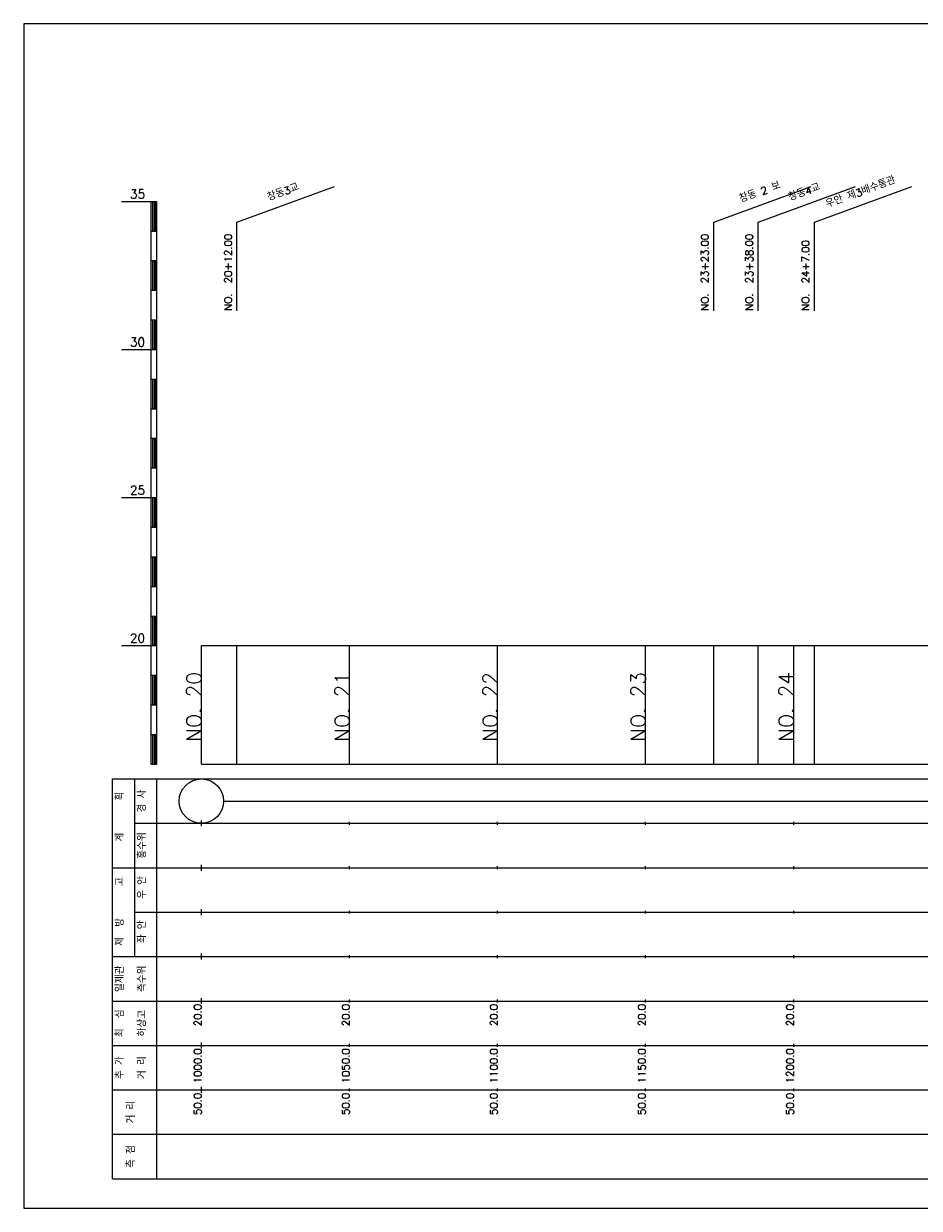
# Model space of a CAD drawing. Extents: x -2 to 685, y -2 to 2900.
# Tile 5 of 11: x 50 to 352, y 1008 to 1408. Entities that reach past the tile are written whole.
import ezdxf
from ezdxf.enums import TextEntityAlignment as Align

# ---------------------------------------------------------------- set-up
doc = ezdxf.new("R2010")
doc.units = 0
doc.header["$LTSCALE"] = 5
for name, color, linetype in [('BOX', 5, 'CONTINUOUS'), ('DT1', 3, 'CONTINUOUS'), ('LT1', 4, 'CONTINUOUS'), ('ST1', 7, 'CONTINUOUS')]:
    doc.layers.add(name, color=color, linetype=linetype)
doc.styles.add('GHS', font='ROMANS.shx', dxfattribs={"bigfont": 'GHS.shx'})

msp = doc.modelspace()

# ---------------------------------------------------------------- linework, layer by layer
at = {"layer": 'BOX'}
msp.add_lwpolyline([(50, 1008), (650, 1008), (650, 1408), (50, 1408), (50, 1008)], dxfattribs=at)
at = {"layer": 'DT1'}
for p, q in [((110, 1189.08), (110, 1191.08)), ((160, 1189.58), (160, 1190.58)), ((210, 1189.58), (210, 1190.58)), ((260, 1189.58), (260, 1190.58)), ((310, 1189.58), (310, 1190.58))]:
    msp.add_line(p, q, dxfattribs=at)
at = {"layer": 'LT1', "linetype": 'CONTINUOUS'}
for p, q in [((122, 1341), (154.89, 1352.97)), ((283, 1341), (315.89, 1352.97)), ((298, 1341), (330.89, 1352.97)), ((317, 1341), (349.89, 1352.97)), ((122, 1311), (122, 1341)), ((283, 1311), (283, 1341)), ((298, 1311), (298, 1341)), ((317, 1311), (317, 1341))]:
    msp.add_line(p, q, dxfattribs=at)
at = {"layer": 'LT1'}
for p, q in [((83, 1348), (93, 1348)), ((93, 1158), (93, 1348)), ((93, 1348), (95, 1348)), ((95, 1158), (95, 1348)), ((93.5, 1347.8), (93.5, 1338.2)), ((94, 1347.8), (94, 1338.2)), ((94.5, 1347.8), (94.5, 1338.2)), ((93, 1338), (95, 1338)), ((93, 1328), (95, 1328)), ((93.5, 1327.8), (93.5, 1318.2)), ((94, 1327.8), (94, 1318.2)), ((94.5, 1327.8), (94.5, 1318.2)), ((93, 1318), (95, 1318)), ((93, 1308), (95, 1308)), ((93.5, 1307.8), (93.5, 1298.2)), ((94, 1307.8), (94, 1298.2)), ((94.5, 1307.8), (94.5, 1298.2)), ((83, 1298), (93, 1298)), ((93, 1298), (95, 1298)), ((93, 1288), (95, 1288)), ((93.5, 1287.8), (93.5, 1278.2)), ((94, 1287.8), (94, 1278.2)), ((94.5, 1287.8), (94.5, 1278.2)), ((93, 1278), (95, 1278)), ((93, 1268), (95, 1268)), ((93.5, 1267.8), (93.5, 1258.2)), ((94, 1267.8), (94, 1258.2)), ((94.5, 1267.8), (94.5, 1258.2)), ((93, 1258), (95, 1258)), ((83, 1248), (93, 1248)), ((93, 1248), (95, 1248)), ((93.5, 1247.8), (93.5, 1238.2)), ((94, 1247.8), (94, 1238.2)), ((94.5, 1247.8), (94.5, 1238.2)), ((93, 1238), (95, 1238)), ((93, 1228), (95, 1228)), ((93.5, 1227.8), (93.5, 1218.2)), ((94, 1227.8), (94, 1218.2)), ((94.5, 1227.8), (94.5, 1218.2)), ((93, 1218), (95, 1218)), ((93, 1208), (95, 1208)), ((93.5, 1207.8), (93.5, 1198.2)), ((94, 1207.8), (94, 1198.2)), ((94.5, 1207.8), (94.5, 1198.2)), ((83, 1198), (93, 1198)), ((93, 1198), (95, 1198)), ((110, 1158), (110, 1198)), ((122, 1158), (122, 1198)), ((160, 1158), (160, 1198)), ((210, 1158), (210, 1198)), ((260, 1158), (260, 1198)), ((283, 1158), (283, 1198)), ((298, 1158), (298, 1198)), ((310, 1158), (310, 1198)), ((317, 1158), (317, 1198)), ((93, 1188), (95, 1188)), ((93.5, 1187.8), (93.5, 1178.2)), ((94, 1187.8), (94, 1178.2)), ((94.5, 1187.8), (94.5, 1178.2)), ((93, 1178), (95, 1178)), ((93, 1168), (95, 1168)), ((93.5, 1167.8), (93.5, 1158.2)), ((94, 1167.8), (94, 1158.2)), ((94.5, 1167.8), (94.5, 1158.2)), ((93, 1158), (95, 1158)), ((110, 1158), (610, 1158)), ((110, 1137), (110, 1139)), ((160, 1137.5), (160, 1138.5)), ((210, 1137.5), (210, 1138.5)), ((260, 1137.5), (260, 1138.5)), ((310, 1137.5), (310, 1138.5)), ((110, 1122), (110, 1124)), ((160, 1122.5), (160, 1123.5)), ((210, 1122.5), (210, 1123.5)), ((260, 1122.5), (260, 1123.5)), ((310, 1122.5), (310, 1123.5)), ((110, 1107), (110, 1109)), ((160, 1107.5), (160, 1108.5)), ((210, 1107.5), (210, 1108.5)), ((260, 1107.5), (260, 1108.5)), ((310, 1107.5), (310, 1108.5)), ((110, 1092), (110, 1094)), ((160, 1092.5), (160, 1093.5)), ((210, 1092.5), (210, 1093.5)), ((260, 1092.5), (260, 1093.5)), ((310, 1092.5), (310, 1093.5)), ((110, 1077), (110, 1079)), ((160, 1077.5), (160, 1078.5)), ((210, 1077.5), (210, 1078.5)), ((260, 1077.5), (260, 1078.5)), ((310, 1077.5), (310, 1078.5)), ((110, 1062), (110, 1064)), ((160, 1062.5), (160, 1063.5)), ((210, 1062.5), (210, 1063.5)), ((260, 1062.5), (260, 1063.5)), ((310, 1062.5), (310, 1063.5)), ((110, 1047), (110, 1049)), ((160, 1047.5), (160, 1048.5)), ((210, 1047.5), (210, 1048.5)), ((260, 1047.5), (260, 1048.5)), ((310, 1047.5), (310, 1048.5))]:
    msp.add_line(p, q, dxfattribs=at)
msp.add_lwpolyline([(110, 1198), (160, 1198), (210, 1198), (260, 1198), (310, 1198), (360, 1198), (410, 1198), (460, 1198), (510, 1198), (560, 1198), (610, 1198)], dxfattribs=at)
at = {"layer": 'ST1'}
for p, q in [((80, 1018), (80, 1153)), ((80, 1153), (623, 1153)), ((87.5, 1123), (87.5, 1153)), ((95, 1018), (95, 1153)), ((87.5, 1138), (623, 1138)), ((80, 1123), (623, 1123)), ((87.5, 1093), (87.5, 1123)), ((87.5, 1108), (623, 1108)), ((80, 1093), (623, 1093)), ((80, 1078), (623, 1078)), ((80, 1063), (623, 1063)), ((80, 1048), (623, 1048)), ((80, 1033), (623, 1033)), ((80, 1018), (623, 1018))]:
    msp.add_line(p, q, dxfattribs=at)
at = {"layer": 'ST1', "linetype": 'CONTINUOUS'}
msp.add_line((117.5, 1145.5), (602.5, 1145.5), dxfattribs=at)
msp.add_circle((110, 1145.5), 7.5, dxfattribs=at)

# ---------------------------------------------------------------- texts
at = {"layer": 'DT1', "linetype": 'CONTINUOUS', "style": 'GHS'}
for s, rotation, p in [('우안 제3배수통관', 20, (333, 1349.99)), ('창동3교', 20, (138, 1349.99)), ('창동 2 보', 20, (299, 1349.99)), ('창동4교', 20, (314, 1349.99)), ('경 사', 90, (91.25, 1145.5)), ('  획', 90, (83.75, 1145.5)), ('   계', 90, (83.75, 1130.5)), ('홍수위', 90, (91.25, 1130.5)), ('   고', 90, (83.75, 1115.5)), (' 우 안', 90, (91.25, 1115.5)), (' 제  방', 90, (83.75, 1100.5)), (' 좌 안', 90, (91.25, 1100.5)), ('일제관', 90, (83.75, 1085.5)), ('측수위', 90, (91.25, 1085.5)), ('최  심', 90, (83.75, 1070.5)), ('하상고', 90, (91.25, 1070.5)), ('추 가', 90, (83.75, 1055.5)), ('거 리', 90, (91.25, 1055.5)), ('거 리', 90, (87.5, 1040.5)), ('측 점', 90, (87.5, 1025.5))]:
    msp.add_text(s, height=2.5, rotation=rotation, dxfattribs=at).set_placement(p, align=Align.CENTER)
at = {"layer": 'DT1', "style": 'GHS'}
for s, p in [('35', (91, 1349)), ('30', (91, 1299)), ('25', (91, 1249)), ('20', (91, 1199))]:
    msp.add_text(s, height=3, dxfattribs=at).set_placement(p, align=Align.RIGHT)
at = {"layer": 'DT1', "linetype": 'CONTINUOUS', "style": 'GHS'}
for s, p in [('NO.  20+12.00', (120.25, 1311.12)), ('NO.  23+23.00', (281.25, 1311.12)), ('NO.  23+38.00', (296.25, 1311.12)), ('NO.  24+7.00', (315.25, 1311.12))]:
    msp.add_text(s, height=2.5, rotation=90, dxfattribs=at).set_placement(p)
at = {"layer": 'DT1', "style": 'GHS'}
for s, height, p in [('NO. 20', 5, (110, 1189.08)), ('NO. 21', 5, (160, 1189.08)), ('NO. 22', 5, (210, 1189.08)), ('NO. 23', 5, (260, 1189.08)), ('NO. 24', 5, (310, 1189.08)), (' 20.0', 2.5, (110, 1077)), (' 20.0', 2.5, (160, 1077)), (' 20.0', 2.5, (210, 1077)), (' 20.0', 2.5, (260, 1077)), (' 20.0', 2.5, (310, 1077)), ('  1000.0', 2.5, (110, 1062)), ('  1050.0', 2.5, (160, 1062)), ('  1100.0', 2.5, (210, 1062)), ('  1150.0', 2.5, (260, 1062)), ('  1200.0', 2.5, (310, 1062)), ('  50.0', 2.5, (110, 1047)), ('  50.0', 2.5, (160, 1047)), ('  50.0', 2.5, (210, 1047)), ('  50.0', 2.5, (260, 1047)), ('  50.0', 2.5, (310, 1047))]:
    msp.add_text(s, height=height, rotation=90, dxfattribs=at).set_placement(p, align=Align.RIGHT)

doc.saveas('drawing.dxf')
